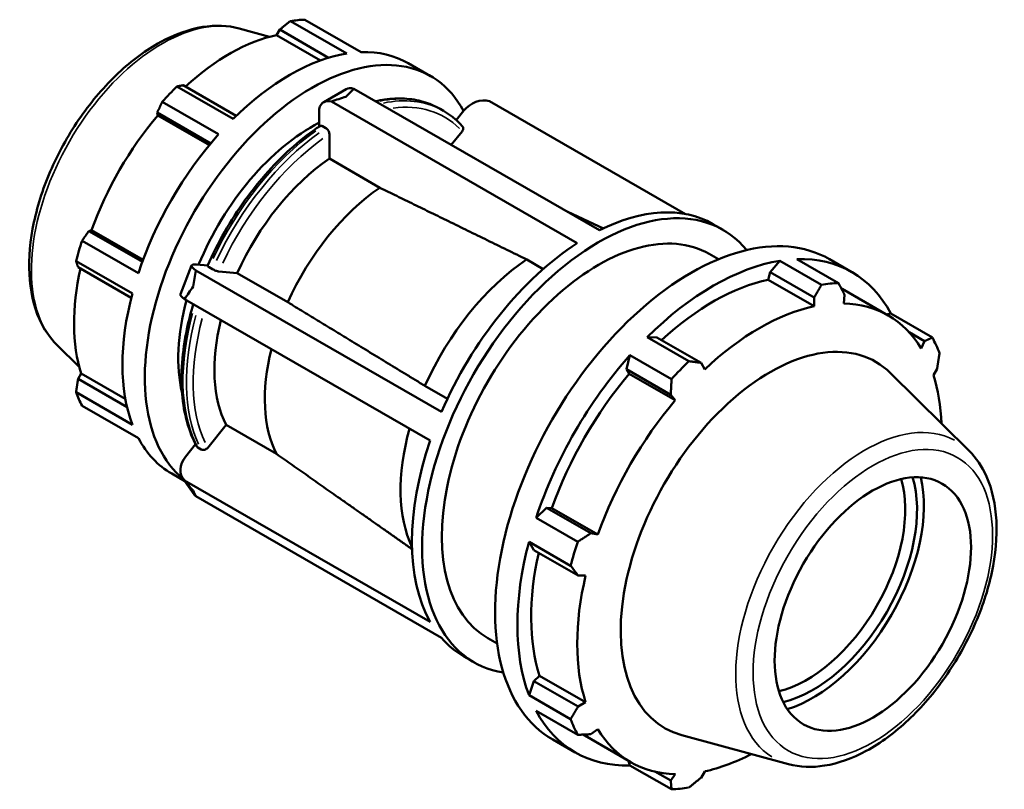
# Model space of a CAD drawing. Header units: inches. Extents: x -3.5 to 52.7, y -14.1 to 34.
# Tile 8 of 8: x 46 to 52.7, y 28.8 to 34. Entities that reach past the tile are written whole.
import ezdxf

# ---------------------------------------------------------------- set-up
doc = ezdxf.new("R2010")
doc.units = ezdxf.units.IN
doc.header["$MEASUREMENT"] = 0
doc.layers.add('Visible (ANSI)', color=7, linetype='Continuous', lineweight=50)
doc.layers.add('Visible Narrow (ANSI)', color=7, linetype='Continuous', lineweight=35)

msp = doc.modelspace()

# ---------------------------------------------------------------- linework, layer by layer
at = {"layer": 'Visible (ANSI)'}
for p, q in [((47.9499, 34.036), (48.334, 33.8149)), ((47.5011, 33.976), (47.7088, 33.9197)), ((47.7569, 33.9313), (47.7783, 33.9686)), ((47.7783, 33.9686), (48.1115, 33.7768)), ((48.2343, 33.8052), (47.8502, 34.0264)), ((48.0568, 33.7586), (47.7569, 33.9313)), ((48.6535, 33.7397), (48.8058, 33.652)), ((47.0768, 33.581), (47.4609, 33.3599)), ((47.4816, 33.3801), (47.119, 33.5889)), ((48.2828, 33.5651), (49.958, 32.6004)), ((48.2299, 33.5623), (48.0777, 33.4746)), ((47.3612, 33.2547), (46.9771, 33.4759)), ((49.8057, 32.5127), (48.1306, 33.4774)), ((50.5441, 32.711), (49.2082, 33.4803)), ((46.9425, 33.4027), (47.3075, 33.1925)), ((46.9471, 33.3831), (46.9425, 33.4027)), ((47.298, 33.1811), (46.9471, 33.3831)), ((48.0462, 33.4052), (48.0462, 33.3067)), ((48.8711, 33.428), (48.8943, 33.4147)), ((49.0333, 33.4163), (48.9813, 33.3516)), ((48.0928, 33.2964), (48.0697, 33.3097)), ((48.1162, 33.0886), (48.1162, 33.2557)), ((48.9476, 33.1823), (49.0216, 33.2743)), ((48.4605, 32.8904), (48.1162, 33.0886)), ((49.7413, 32.7252), (49.9846, 32.6134)), ((50.7307, 32.6428), (50.8007, 32.6025)), ((46.4762, 32.5952), (46.4955, 32.6008)), ((46.8413, 32.385), (46.4762, 32.5952)), ((46.8464, 32.3987), (46.4955, 32.6008)), ((46.4303, 32.5287), (46.8144, 32.3075)), ((50.7064, 32.4387), (50.7691, 32.4026)), ((46.7731, 32.1685), (46.389, 32.3897)), ((47.1773, 32.3602), (47.1012, 32.1639)), ((47.2866, 32.3602), (47.2114, 32.3671)), ((49.5744, 32.3361), (49.4615, 32.4011)), ((51.1875, 32.392), (51.1207, 32.3143)), ((51.4711, 32.2286), (51.1875, 32.392)), ((51.3041, 32.4033), (51.5877, 32.2399)), ((51.5258, 32.403), (51.6781, 32.3153)), ((46.4031, 32.349), (46.7658, 32.1401)), ((47.2052, 32.3268), (48.8804, 31.3622)), ((47.2962, 32.348), (47.3193, 32.3347)), ((47.3631, 32.3193), (47.4883, 32.3078)), ((47.4883, 32.3078), (47.8325, 32.1096)), ((51.1207, 32.3143), (51.1087, 32.2632)), ((51.1207, 32.3143), (51.4217, 32.141)), ((51.1087, 32.2632), (51.4227, 32.0824)), ((51.6121, 32.2007), (51.9261, 32.0198)), ((51.6228, 32.1018), (51.6283, 32.1611)), ((48.8043, 31.1659), (47.1291, 32.1305)), ((51.4217, 32.141), (51.4227, 32.0824)), ((51.9441, 32.0319), (51.9152, 32.0261)), ((52.2277, 31.8686), (51.9441, 32.0319)), ((52.0694, 31.9046), (52.1739, 31.8444)), ((50.3491, 31.87), (50.2824, 31.8708)), ((50.2824, 31.8708), (50.566, 31.7075)), ((50.6501, 31.6967), (50.3491, 31.87)), ((52.1739, 31.8444), (52.1514, 31.795)), ((46.2589, 31.8188), (46.4118, 31.6674)), ((50.1657, 31.7477), (50.1425, 31.6521)), ((50.4494, 31.5844), (50.1657, 31.7477)), ((50.6752, 31.6519), (50.6501, 31.6967)), ((46.4031, 31.5867), (46.4247, 31.6238)), ((46.7251, 31.4508), (46.4247, 31.6238)), ((50.1425, 31.6521), (50.161, 31.6216)), ((50.1425, 31.6521), (50.4435, 31.4788)), ((50.161, 31.6216), (50.475, 31.4408)), ((52.4777, 31.0963), (51.9414, 31.6269)), ((52.2343, 31.6114), (52.2595, 31.6548)), ((46.7367, 31.3946), (46.4031, 31.5867)), ((46.389, 31.4955), (46.7731, 31.2743)), ((48.7682, 31.5391), (48.9207, 31.4513)), ((50.4435, 31.4788), (50.475, 31.4408)), ((46.8144, 31.1828), (46.4303, 31.404)), ((47.287, 31.1176), (47.4121, 31.2732)), ((47.4121, 31.2732), (47.7564, 31.0749)), ((47.2042, 31.142), (47.1352, 31.0562)), ((47.2201, 31.1191), (47.2432, 31.1058)), ((47.0417, 30.9406), (47.1317, 30.8888)), ((47.1183, 30.9079), (47.1945, 30.7993)), ((47.1291, 30.8951), (48.8043, 29.9305)), ((48.8804, 29.8218), (47.2052, 30.7865)), ((49.5969, 30.7071), (49.5258, 30.6393)), ((49.6325, 30.7062), (49.5969, 30.7071)), ((49.8979, 30.5338), (49.5969, 30.7071)), ((49.6325, 30.7062), (49.9465, 30.5253)), ((49.5258, 30.6393), (49.8094, 30.4759)), ((49.9465, 30.5253), (49.8979, 30.5338)), ((49.4775, 30.4765), (49.5113, 30.4189)), ((49.7611, 30.3132), (49.4775, 30.4765)), ((49.5113, 30.4189), (49.8123, 30.2456)), ((49.8123, 30.2456), (49.8636, 30.2462)), ((49.1973, 29.8181), (49.26, 29.782)), ((49.033, 29.6947), (49.103, 29.6544)), ((49.5496, 29.5628), (49.5113, 29.5268)), ((49.5496, 29.5628), (49.8636, 29.3819)), ((49.5113, 29.5268), (49.4775, 29.4301)), ((49.8123, 29.3535), (49.5113, 29.5268)), ((49.4775, 29.4301), (49.7611, 29.2668)), ((49.8636, 29.3819), (49.8123, 29.3535)), ((49.8094, 29.1598), (49.5258, 29.3231)), ((49.8578, 29.1543), (50.1718, 28.9735)), ((49.8979, 29.1639), (49.9465, 29.1983)), ((51.2475, 28.9599), (50.5193, 29.1574)), ((49.6395, 29.1273), (49.7918, 29.0396)), ((50.1552, 28.983), (50.1657, 28.9517)), ((50.1657, 28.9517), (50.4494, 28.7884)), ((50.4435, 28.8473), (50.3364, 28.9089)), ((50.475, 28.8915), (50.4435, 28.8473)), ((50.6501, 28.8673), (50.6752, 28.9109))]:
    msp.add_line(p, q, dxfattribs=at)
for centre, major_axis, ratio, start_param, end_param in [((47.4635, 32.5614), (0.8059, 1.3995), 0.578093, 0.343502, 0.438029), ((47.4375, 32.5763), (0.7495, 1.3016), 0.578093, 0.478032, 1.071949), ((47.9999, 32.2525), (-0.8059, -1.3995), 0.578093, 2.798282, 6.190118), ((47.8476, 32.3402), (0.8059, 1.3995), 0.578093, 0.438029, 1.1289), ((47.8476, 32.3402), (0.8059, 1.3995), 0.578093, 0, 0.343502), ((47.4635, 32.5614), (-0.8059, -1.3995), 0.578093, 4.270492, 4.36502), ((48.3054, 33.4313), (-0.0755, 0.131), 0.578093, 5.71253, 6.283185), ((48.1531, 33.3436), (-0.0755, 0.131), 0.578093, 5.71253, 7.070517), ((49.1403, 33.3547), (0.1238, 0.0868), 0.787757, 0.56539, 1.923377), ((47.4375, 32.5763), (0.7495, 1.3016), 0.578093, 1.26343, 1.874295), ((47.9999, 32.2525), (-0.6447, -1.1196), 0.578093, 3.874294, 4.937541), ((47.8476, 32.3402), (0.8059, 1.3995), 0.578093, 1.223427, 1.914298), ((48.1924, 32.1417), (-0.6072, -1.0544), 0.578093, 4.013664, 4.883648), ((48.5366, 31.9434), (-0.6072, -1.0544), 0.578093, 4.013664, 4.883648), ((49.9519, 31.1284), (0.8489, 1.4741), 0.578093, 6.069883, 9.638081), ((49.8819, 31.1687), (0.8489, 1.4741), 0.578093, 0, 0.720126), ((50.5827, 30.7652), (0.9432, 1.6378), 0.578093, 0, 3.141593), ((49.9519, 31.1284), (0.7545, 1.3103), 0.578093, 0, 3.141593), ((47.4635, 32.5614), (-0.8059, -1.3995), 0.578093, 5.055891, 5.150418), ((49.8819, 31.1687), (-0.8489, -1.4741), 0.578093, 3.988396, 4.908916), ((47.3183, 32.3055), (-0.141, 0.0547), 0.209664, 5.650597, 7.008584), ((49.5376, 31.367), (-0.6602, -1.1465), 0.578093, 4.006528, 4.890784), ((50.7349, 30.6775), (-0.9432, -1.6378), 0.578093, 3.579622, 4.270492), ((50.7349, 30.6775), (0.9432, 1.6378), 0.578093, 5.935816, 6.626687), ((47.4375, 32.5763), (0.7495, 1.3016), 0.578093, 2.065615, 2.659693), ((50.7349, 30.6775), (-0.8771, -1.5232), 0.578093, 3.619624, 4.213542), ((51.0185, 30.5142), (0.9432, 1.6378), 0.578093, 0.343502, 0.438029), ((47.8476, 32.3402), (0.8059, 1.3995), 0.578093, 2.008825, 2.699696), ((47.2421, 32.1092), (-0.141, 0.0547), 0.209664, 0, 0.725399), ((50.7349, 30.6775), (0.8771, 1.5232), 0.578093, 0, 0.006527), ((47.9999, 32.2525), (-0.6447, -1.1196), 0.578093, 5.143796, 5.733205), ((51.0489, 30.4967), (0.8771, 1.5232), 0.578093, 5.975819, 6.586684), ((51.0489, 30.4967), (-0.8771, -1.5232), 0.578093, 3.619624, 4.23049), ((48.1924, 32.1417), (-0.6072, -1.0544), 0.578093, 5.172477, 5.930846), ((51.1216, 30.4548), (0.7193, 1.249), 0.578093, 6.13202, 9.575944), ((51.0185, 30.5142), (0.9432, 1.6378), 0.578093, 5.841289, 5.935816), ((48.5366, 31.9434), (-0.6072, -1.0544), 0.578093, 5.172477, 5.930846), ((50.7349, 30.6775), (-0.9432, -1.6378), 0.578093, 4.36502, 5.055891), ((51.0185, 30.5142), (-0.9432, -1.6378), 0.578093, 4.270492, 4.36502), ((50.7349, 30.6775), (-0.8771, -1.5232), 0.578093, 4.405023, 5.015888), ((51.0489, 30.4967), (0.8771, 1.5232), 0.578093, 5.544701, 5.801286), ((47.4635, 32.5614), (-0.8059, -1.3995), 0.578093, 5.841289, 5.935816), ((51.0489, 30.4967), (-0.8771, -1.5232), 0.578093, 4.405023, 5.015888), ((49.5376, 31.367), (-0.6602, -1.1465), 0.578093, 5.133036, 5.905296), ((47.8476, 32.3402), (-0.8059, -1.3995), 0.578093, 5.935816, 6.283185), ((49.8819, 31.1687), (-0.8489, -1.4741), 0.578093, 5.035593, 5.956114), ((47.2421, 30.9947), (-0.1238, -0.0868), 0.787757, 5.064969, 6.422956), ((51.3731, 30.31), (-0.4725, -0.8205), 0.578093, 0.492393, 2.6492), ((51.4133, 30.2868), (0.5009, 0.8698), 0.578093, 3.635149, 5.789629), ((51.4133, 30.2868), (0.5338, 0.9269), 0.578093, 3.691905, 5.732873), ((47.3183, 30.886), (-0.1238, -0.0868), 0.787757, 0, 0.139771), ((50.7349, 30.6775), (-0.9432, -1.6378), 0.578093, 5.150418, 5.841289), ((51.0185, 30.5142), (-0.9432, -1.6378), 0.578093, 5.055891, 5.150418), ((50.7349, 30.6775), (-0.8771, -1.5232), 0.578093, 5.207208, 5.801286), ((51.0489, 30.4967), (-0.8771, -1.5232), 0.578093, 5.190421, 5.801286), ((49.8819, 31.1687), (-0.8489, -1.4741), 0.578093, 6.082791, 6.283185), ((50.7349, 30.6775), (-0.9432, -1.6378), 0.578093, 5.935816, 6.626687), ((51.0185, 30.5142), (-0.9432, -1.6378), 0.578093, 5.841289, 5.935816), ((50.7349, 30.6775), (-0.8771, -1.5232), 0.578093, 6.269437, 6.283185), ((51.0489, 30.4967), (-0.8771, -1.5232), 0.578093, 5.975819, 6.586684), ((51.0489, 30.4967), (0.8771, 1.5232), 0.578093, 3.619624, 3.880077), ((51.0185, 30.5142), (-0.9432, -1.6378), 0.578093, 0.343502, 0.438029)]:
    msp.add_ellipse(centre, major_axis=major_axis, ratio=ratio, start_param=start_param, end_param=end_param, dxfattribs=at)
msp.add_ellipse((51.8216, 30.0517), major_axis=(0.4725, 0.8205), ratio=0.578093, dxfattribs=at)
for points, knots in [([(47.5011, 33.976), (47.423, 33.9972), (47.3388, 34), (47.1584, 33.9711), (47.0616, 33.936), (46.8668, 33.83), (46.7689, 33.7576), (46.5844, 33.5843), (46.4979, 33.4835), (46.3446, 33.2642), (46.2777, 33.1458), (46.1696, 32.9025), (46.1284, 32.7777), (46.0761, 32.5327), (46.0652, 32.4126), (46.0767, 32.1888), (46.0991, 32.0849), (46.1694, 31.9274), (46.2094, 31.8677), (46.2589, 31.8188)], [5.650886, 5.650886, 5.650886, 5.650886, 5.937817, 5.937817, 6.255608, 6.255608, 6.587946, 6.587946, 6.919661, 6.919661, 7.249638, 7.249638, 7.5797, 7.5797, 7.911593, 7.911593, 8.24361, 8.24361, 8.490148, 8.490148, 8.490148, 8.490148]), ([(48.8711, 33.428), (48.8352, 33.4488), (48.7966, 33.465), (48.7156, 33.4884), (48.6731, 33.4955), (48.5851, 33.5003), (48.5396, 33.4982), (48.4725, 33.4886), (48.4516, 33.4847), (48.4306, 33.48)], [5.4997209, 5.4997209, 5.4997209, 5.4997209, 5.6414955, 5.6414955, 5.7832701, 5.7832701, 5.9250447, 5.9250447, 5.9881441, 5.9881441, 5.9881441, 5.9881441]), ([(49.0238, 33.3088), (49.0162, 33.3173), (49.0084, 33.3256), (48.9924, 33.3415), (48.9841, 33.3492), (48.9672, 33.3639), (48.9586, 33.371), (48.9409, 33.3845), (48.9318, 33.391), (48.9133, 33.4033), (48.9039, 33.4092), (48.8943, 33.4147)], [5.3101867, 5.3101867, 5.3101867, 5.3101867, 5.3480935, 5.3480935, 5.3860003, 5.3860003, 5.4239072, 5.4239072, 5.461814, 5.461814, 5.4997209, 5.4997209, 5.4997209, 5.4997209]), ([(48.0526, 33.3109), (47.9913, 33.2703), (47.9306, 33.2237), (47.8122, 33.1199), (47.7544, 33.0628), (47.6437, 32.9397), (47.5907, 32.8738), (47.491, 32.7353), (47.4443, 32.6627), (47.3588, 32.5131), (47.32, 32.4361), (47.2857, 32.3582)], [0.0746821, 0.0746821, 0.0746821, 0.0746821, 0.2542147, 0.2542147, 0.4337474, 0.4337474, 0.61328, 0.61328, 0.7928127, 0.7928127, 0.9723453, 0.9723453, 0.9723453, 0.9723453]), ([(48.0697, 33.3097), (48.0668, 33.3113), (48.0634, 33.3125), (48.058, 33.313), (48.0551, 33.3124), (48.0529, 33.3111), (48.0527, 33.311), (48.0526, 33.3109)], [0, 0, 0, 0, 0.03114648, 0.03114648, 0.0623368, 0.0623368, 0.06511272, 0.06511272, 0.06511272, 0.06511272]), ([(48.1162, 33.2557), (48.1162, 33.259), (48.1155, 33.2634), (48.1133, 33.2709), (48.1114, 33.2753), (48.1073, 33.2824), (48.1044, 33.2863), (48.0991, 33.2919), (48.0957, 33.2947), (48.0928, 33.2964)], [-0.1248735, -0.1248735, -0.1248735, -0.1248735, -0.0935815, -0.0935815, -0.0623368, -0.0623368, -0.0311465, -0.0311465, 0, 0, 0, 0]), ([(49.0216, 33.2743), (49.0241, 33.2775), (49.0264, 33.2815), (49.0288, 33.2886), (49.0294, 33.2928), (49.0288, 33.2996), (49.0276, 33.3033), (49.0253, 33.307), (49.0246, 33.3079), (49.0238, 33.3088)], [-0.1248735, -0.1248735, -0.1248735, -0.1248735, -0.0935815, -0.0935815, -0.0623368, -0.0623368, -0.0311465, -0.0311465, -0.0205057, -0.0205057, -0.0205057, -0.0205057]), ([(47.2857, 32.3581), (47.2855, 32.3578), (47.2855, 32.3574), (47.2859, 32.356), (47.2871, 32.3544), (47.2905, 32.3515), (47.2933, 32.3496), (47.2962, 32.348)], [-0.07524821, -0.07524821, -0.07524821, -0.07524821, -0.0623368, -0.0623368, -0.03114648, -0.03114648, 0, 0, 0, 0]), ([(47.3193, 32.3347), (47.3222, 32.333), (47.3262, 32.331), (47.3335, 32.3277), (47.338, 32.3259), (47.3457, 32.3232), (47.3501, 32.3219), (47.357, 32.3202), (47.3606, 32.3195), (47.3631, 32.3193)], [0, 0, 0, 0, 0.0311465, 0.0311465, 0.0623368, 0.0623368, 0.0935815, 0.0935815, 0.1248735, 0.1248735, 0.1248735, 0.1248735]), ([(47.1886, 32.0962), (47.1715, 32.0393), (47.1569, 31.9826), (47.1289, 31.849), (47.1179, 31.7726), (47.1069, 31.6248), (47.1069, 31.5533), (47.1181, 31.4173), (47.1292, 31.3528), (47.1625, 31.2328), (47.1846, 31.1773), (47.2121, 31.1272)], [1.17178, 1.17178, 1.17178, 1.17178, 1.3016373, 1.3016373, 1.4812512, 1.4812512, 1.6608651, 1.6608651, 1.8404791, 1.8404791, 2.020093, 2.020093, 2.020093, 2.020093]), ([(47.2121, 31.1272), (47.2123, 31.1269), (47.2125, 31.1265), (47.2144, 31.1235), (47.2172, 31.1208), (47.2201, 31.1191)], [-0.03490578, -0.03490578, -0.03490578, -0.03490578, -0.03114648, -0.03114648, 0, 0, 0, 0]), ([(47.2432, 31.1058), (47.2461, 31.1041), (47.2501, 31.1029), (47.2573, 31.1022), (47.2619, 31.1026), (47.2696, 31.1047), (47.274, 31.1067), (47.2809, 31.1112), (47.2845, 31.1145), (47.287, 31.1176)], [0, 0, 0, 0, 0.0311465, 0.0311465, 0.0623368, 0.0623368, 0.0935815, 0.0935815, 0.1248735, 0.1248735, 0.1248735, 0.1248735]), ([(51.2475, 28.9599), (51.3249, 28.9389), (51.4083, 28.9362), (51.587, 28.9647), (51.6828, 28.9994), (51.8757, 29.1043), (51.9727, 29.1761), (52.1554, 29.3477), (52.2411, 29.4475), (52.393, 29.6647), (52.4592, 29.7819), (52.5663, 30.0228), (52.6071, 30.1465), (52.6589, 30.3891), (52.6697, 30.508), (52.6583, 30.7298), (52.636, 30.8327), (52.5663, 30.9888), (52.5267, 31.0478), (52.4777, 31.0963)], [2.509294, 2.509294, 2.509294, 2.509294, 2.79594, 2.79594, 3.11366, 3.11366, 3.446111, 3.446111, 3.777947, 3.777947, 4.108027, 4.108027, 4.438192, 4.438192, 4.770207, 4.770207, 5.102333, 5.102333, 5.348555, 5.348555, 5.348555, 5.348555])]:
    msp.add_open_spline(points, degree=3, knots=knots, dxfattribs=at)
for points, weights in [([(47.8502, 34.0264), (47.8134, 33.997), (47.7783, 33.9686)], [1, 1.00159854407, 1.002380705]), ([(47.119, 33.5889), (47.0982, 33.5851), (47.0768, 33.581)], [1.002380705, 1.00159854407, 1]), ([(46.9771, 33.4759), (46.9593, 33.4386), (46.9425, 33.4027)], [1, 1.00159854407, 1.002380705]), ([(49.4615, 32.4011), (48.9399, 32.6561), (48.4605, 32.8904)], [1, 1.00088344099, 1]), ([(46.4762, 32.5952), (46.4536, 32.5627), (46.4303, 32.5287)], [1.002380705, 1.00159854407, 1]), ([(46.389, 32.3897), (46.3961, 32.369), (46.4031, 32.349)], [1, 1.00159854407, 1.002380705]), ([(51.4217, 32.141), (51.4461, 32.1838), (51.4711, 32.2286)], [1.00567881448, 1.00324495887, 1]), ([(51.5877, 32.2399), (51.6086, 32.1996), (51.6283, 32.1611)], [1, 1.00324495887, 1.00567881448]), ([(47.8325, 32.1096), (48.2806, 31.8364), (48.7682, 31.5391)], [1, 1.00088344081, 1]), ([(52.1739, 31.8444), (52.2004, 31.8562), (52.2277, 31.8686)], [1.00567881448, 1.00324495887, 1]), ([(52.276, 31.7615), (52.2678, 31.707), (52.2595, 31.6548)], [1, 1.00324495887, 1.00567881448]), ([(50.566, 31.7075), (50.6091, 31.7019), (50.6501, 31.6967)], [1, 1.00324495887, 1.00567881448]), ([(46.4031, 31.5867), (46.3961, 31.5421), (46.389, 31.4955)], [1.002380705, 1.00159854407, 1]), ([(50.4435, 31.4788), (50.4465, 31.5304), (50.4494, 31.5844)], [1.00567881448, 1.00324495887, 1]), ([(47.7564, 31.0749), (48.1989, 30.7639), (48.6799, 30.4258)], [1, 1.0008724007, 1.0000218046]), ([(49.8094, 30.4759), (49.8547, 30.5053), (49.8979, 30.5338)], [1, 1.00324495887, 1.00567881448]), ([(49.8123, 30.2456), (49.7874, 30.2786), (49.7611, 30.3132)], [1.00567881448, 1.00324495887, 1]), ([(49.7611, 29.2668), (49.7874, 29.3109), (49.8123, 29.3535)], [1, 1.00324495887, 1.00567881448]), ([(49.8979, 29.1639), (49.8547, 29.1618), (49.8094, 29.1598)], [1.00567881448, 1.00324495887, 1]), ([(50.6501, 28.8673), (50.6091, 28.8341), (50.566, 28.7997)], [1.00567881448, 1.00324495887, 1]), ([(50.4494, 28.7884), (50.4465, 28.8183), (50.4435, 28.8473)], [1, 1.00324495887, 1.00567881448])]:
    msp.add_rational_spline(points, weights, degree=2, dxfattribs=at)
for points in [[(48.2293, 33.511), (48.2465, 33.5294), (48.2644, 33.5476), (48.2828, 33.5651)], [(48.1306, 33.4774), (48.1643, 33.4899), (48.1975, 33.5011), (48.2293, 33.511)], [(47.1876, 32.2159), (47.1926, 32.2518), (47.1984, 32.289), (47.2052, 32.3268)], [(47.1291, 32.1305), (47.1483, 32.1598), (47.168, 32.1884), (47.1876, 32.2159)], [(47.1876, 30.8252), (47.168, 30.847), (47.1483, 30.8704), (47.1291, 30.8951)], [(47.2052, 30.7865), (47.1984, 30.7989), (47.1926, 30.8119), (47.1876, 30.8252)]]:
    msp.add_open_spline(points, degree=3, dxfattribs=at)
at = {"layer": 'Visible Narrow (ANSI)'}
for centre, major_axis, start_param, end_param in [((46.975, 32.8427), (-0.6283, -1.0911), 3.434721, 5.990057), ((48.1458, 32.1685), (0.7253, 1.2596), 0.024776, 0.470737), ((48.1689, 32.1552), (0.7253, 1.2596), 0.024776, 0.470737), ((48.1924, 32.1417), (0.7088, 1.2309), 6.127243, 6.701708), ((48.1458, 32.1685), (0.7253, 1.2596), 0.902552, 1.711574), ((48.1689, 32.1552), (-0.7253, -1.2596), 4.044145, 4.853167), ((48.1924, 32.1417), (0.7088, 1.2309), 0.904112, 1.710014), ((48.1458, 32.1685), (-0.7253, -1.2596), 5.13582, 5.902705), ((48.1689, 32.1552), (-0.7253, -1.2596), 5.13582, 5.902705), ((48.1924, 32.1417), (-0.7088, -1.2309), 5.144628, 5.901527), ((51.7686, 30.0823), (0.6222, 1.0805), 0.021031, 3.120562)]:
    msp.add_ellipse(centre, major_axis=major_axis, ratio=0.578093, start_param=start_param, end_param=end_param, dxfattribs=at)
msp.add_ellipse((51.8216, 30.0517), major_axis=(-0.576, -1.0002), ratio=0.578093, dxfattribs=at)

doc.saveas('drawing.dxf')
